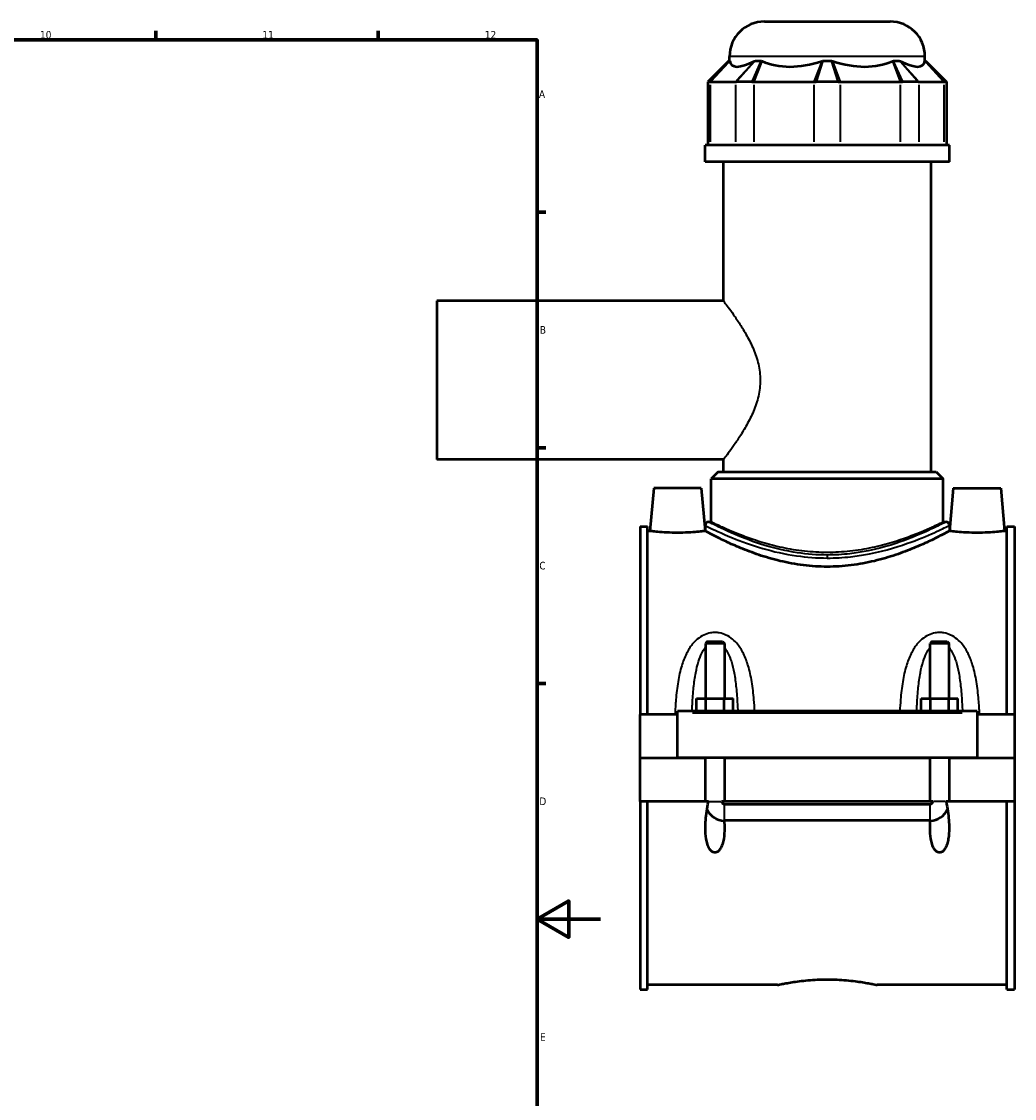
# Model space of a CAD drawing. Header units: millimetres. Extents: x -251 to 971, y -113 to 1155.
# Tile 7 of 9: x 659 to 971, y 241 to 580. Entities that reach past the tile are written whole.
import ezdxf

# ---------------------------------------------------------------- set-up
doc = ezdxf.new("R2010")
doc.units = ezdxf.units.MM
for name, color, linetype, lineweight in [('Border (ANSI)', 7, 'Continuous', 70), ('Visible (ANSI)', 7, 'Continuous', 50), ('Visible Narrow (ANSI)', 7, 'Continuous', 35)]:
    doc.layers.add(name, color=color, linetype=linetype, lineweight=lineweight)
doc.styles.add('Note Text (ANSI)', font='tahoma.ttf')

# ---------------------------------------------------------------- blocks, each defined once
blk = doc.blocks.new('Borders Default Border')
at = {"layer": 'Border (ANSI)'}
for p, q in [((700.83, 574), (700.83, 576.8)), ((770.92, 574), (770.92, 576.8)), ((821, 519.75), (823.8, 519.75)), ((821, 445.5), (823.8, 445.5)), ((821, 371.25), (823.8, 371.25))]:
    blk.add_line(p, q, dxfattribs=at)
at = {"layer": 'Border (ANSI)', "flags": 128}
for points in [[(20, 20), (20, 574), (821, 574), (821, 20), (20, 20)], [(841, 297), (821, 297), (831, 302.77), (831, 291.23), (821, 297)]]:
    blk.add_lwpolyline(points, dxfattribs=at)
at = {"layer": 'Border (ANSI)', "color": 5, "true_color": 0x0000ff, "char_height": 2.4, "attachment_point": 7, "style": 'Note Text (ANSI)'}
for s, insert in [('10', (664.35, 574.35)), ('11', (734.43, 574.4)), ('12', (804.52, 574.4)), ('A', (821.58, 555.68)), ('B', (821.87, 481.43)), ('C', (821.71, 407.13)), ('D', (821.72, 332.93)), ('E', (821.91, 258.68))]:
    blk.add_mtext(s, dxfattribs=dict(at, insert=insert))

msp = doc.modelspace()

# ---------------------------------------------------------------- linework, layer by layer
at = {"layer": 'Visible (ANSI)'}
for p, q in [((892.65, 579.77), (932.25, 579.77)), ((881.45, 567.38), (874.85, 560.78)), ((881.45, 567.38), (881.68, 567.38)), ((881.65, 567.38), (881.65, 568.77)), ((889.71, 567.38), (891.67, 567.38)), ((911.06, 567.38), (913.84, 567.38)), ((933.22, 567.38), (935.19, 567.38)), ((943.22, 567.38), (943.44, 567.38)), ((943.25, 567.38), (943.25, 568.77)), ((943.44, 567.38), (950.04, 560.78)), ((875.42, 560.78), (874.85, 560.78)), ((874.85, 560.78), (874.85, 540.83)), ((875.42, 560.78), (875.69, 560.78)), ((875.69, 560.78), (883.48, 560.78)), ((883.48, 560.78), (883.81, 560.78)), ((888.72, 560.78), (883.81, 560.78)), ((888.72, 560.78), (889.43, 560.78)), ((889.43, 560.78), (908.24, 560.78)), ((908.24, 560.78), (908.98, 560.78)), ((915.92, 560.78), (908.98, 560.78)), ((915.92, 560.78), (916.66, 560.78)), ((916.66, 560.78), (935.46, 560.78)), ((935.46, 560.78), (936.18, 560.78)), ((941.09, 560.78), (936.18, 560.78)), ((941.09, 560.78), (941.42, 560.78)), ((941.42, 560.78), (949.2, 560.78)), ((949.2, 560.78), (949.48, 560.78)), ((950.04, 560.78), (949.48, 560.78)), ((950.04, 560.78), (950.04, 540.83)), ((950.95, 540.83), (873.95, 540.83)), ((873.95, 535.52), (873.95, 540.83)), ((950.95, 535.52), (950.95, 540.83)), ((950.95, 535.52), (873.95, 535.52)), ((879.72, 491.77), (879.72, 535.52)), ((945.17, 437.87), (945.17, 535.52)), ((789.45, 491.77), (789.45, 441.77)), ((879.72, 491.77), (789.45, 491.77)), ((879.72, 441.77), (789.45, 441.77)), ((879.72, 437.87), (879.72, 441.77)), ((878.07, 437.87), (875.87, 435.67)), ((878.07, 437.87), (946.82, 437.87)), ((946.82, 437.87), (949.02, 435.67)), ((949.02, 435.67), (875.87, 435.67)), ((875.87, 422.13), (875.87, 435.67)), ((949.02, 422.13), (949.02, 435.67)), ((857.75, 432.77), (856.57, 419.27)), ((872.75, 432.77), (857.75, 432.77)), ((872.75, 432.77), (873.93, 419.27)), ((952.15, 432.77), (950.97, 419.27)), ((952.15, 432.77), (967.15, 432.77)), ((967.15, 432.77), (968.33, 419.27)), ((853.45, 420.7), (853.45, 361.52)), ((853.45, 420.7), (855.81, 420.7)), ((855.81, 361.52), (855.81, 420.7)), ((873.95, 421.03), (873.95, 419.27)), ((875.05, 422.13), (875.87, 422.13)), ((949.02, 422.13), (949.85, 422.13)), ((950.95, 421.03), (950.95, 419.27)), ((969.09, 361.52), (969.09, 420.7)), ((969.09, 420.7), (971.45, 420.7)), ((971.45, 420.7), (971.45, 361.52)), ((856.57, 419.27), (855.81, 419.27)), ((873.95, 419.27), (873.93, 419.27)), ((950.97, 419.27), (950.95, 419.27)), ((969.09, 419.27), (968.33, 419.27)), ((874.65, 384.48), (874.05, 383.88)), ((874.05, 383.88), (874.05, 366.52)), ((880.05, 383.88), (874.05, 383.88)), ((874.65, 384.48), (879.45, 384.48)), ((879.45, 384.48), (880.05, 383.88)), ((880.05, 383.88), (880.05, 366.52)), ((945.45, 384.48), (944.85, 383.88)), ((944.85, 366.52), (944.85, 383.88)), ((950.85, 383.88), (944.85, 383.88)), ((945.45, 384.48), (950.25, 384.48)), ((950.25, 384.48), (950.85, 383.88)), ((950.85, 366.52), (950.85, 383.88)), ((871.27, 362.52), (871.27, 366.52)), ((871.27, 366.52), (874.16, 366.52)), ((874.16, 362.52), (874.16, 366.52)), ((874.16, 366.52), (879.93, 366.52)), ((879.93, 362.52), (879.93, 366.52)), ((879.93, 366.52), (882.82, 366.52)), ((882.82, 362.52), (882.82, 366.52)), ((942.07, 362.52), (942.07, 366.52)), ((942.07, 366.52), (944.96, 366.52)), ((944.96, 362.52), (944.96, 366.52)), ((944.96, 366.52), (950.73, 366.52)), ((950.73, 362.52), (950.73, 366.52)), ((950.73, 366.52), (953.62, 366.52)), ((953.62, 362.52), (953.62, 366.52)), ((865.25, 361.52), (853.45, 361.52)), ((853.45, 347.82), (853.45, 361.52)), ((865.25, 362.02), (865.25, 362.52)), ((959.65, 362.52), (865.25, 362.52)), ((865.25, 347.82), (865.25, 362.02)), ((959.65, 362.52), (959.65, 362.02)), ((959.65, 362.02), (959.65, 347.82)), ((971.45, 361.52), (959.65, 361.52)), ((971.45, 361.52), (971.45, 347.82)), ((853.45, 347.82), (865.25, 347.82)), ((853.45, 334.02), (853.45, 347.72)), ((874.05, 347.72), (853.45, 347.72)), ((959.65, 347.82), (865.25, 347.82)), ((874.05, 347.82), (874.05, 347.72)), ((874.05, 334.02), (874.05, 347.72)), ((880.05, 347.82), (880.05, 347.72)), ((880.05, 347.72), (880.05, 334.02)), ((944.85, 347.72), (880.05, 347.72)), ((944.85, 347.72), (944.85, 347.82)), ((944.85, 334.02), (944.85, 347.72)), ((950.85, 347.72), (950.85, 347.82)), ((950.85, 347.72), (950.85, 334.02)), ((971.45, 347.72), (950.85, 347.72)), ((959.65, 347.82), (971.45, 347.82)), ((971.45, 347.72), (971.45, 334.02)), ((874.05, 334.02), (853.45, 334.02)), ((853.45, 334.02), (853.45, 274.84)), ((855.81, 274.84), (855.81, 334.02)), ((874.97, 334.02), (874.05, 334.02)), ((880.05, 334.02), (879.12, 334.02)), ((944.85, 334.02), (880.05, 334.02)), ((880.05, 333.24), (944.85, 333.24)), ((945.77, 334.02), (944.85, 334.02)), ((950.85, 334.02), (949.92, 334.02)), ((971.45, 334.02), (950.85, 334.02)), ((969.09, 274.84), (969.09, 334.02)), ((971.45, 334.02), (971.45, 274.84)), ((944.85, 328.11), (880.05, 328.11)), ((853.45, 274.84), (855.81, 274.84)), ((896.77, 276.27), (855.81, 276.27)), ((969.09, 276.27), (928.13, 276.27)), ((969.09, 274.84), (971.45, 274.84))]:
    msp.add_line(p, q, dxfattribs=at)
for centre, radius, start, end in [((892.65, 568.77), 11, 90, 180), ((932.25, 568.77), 11, 0, 90), ((875.05, 421.03), 1.1, 90, 180), ((949.85, 421.03), 1.1, 0, 90), ((880.05, 334.02), 6, 203.4904, 269.1665), ((944.85, 334.02), 6, 270.8335, 336.5096)]:
    msp.add_arc(centre, radius, start, end, dxfattribs=at)
for major_axis, ratio, start_param, end_param in [((-30.21, -30.21), 0.198912, 6.142785, 6.816284), ((25.61, 25.61), 0.668179, 3.393892, 4.067391), ((-25.61, 25.61), 0.668179, 2.215795, 2.889293), ((-30.21, 30.21), 0.198912, 2.608494, 3.281993)]:
    msp.add_ellipse((912.45, 596.35), major_axis=major_axis, ratio=ratio, start_param=start_param, end_param=end_param, dxfattribs=at)
for points in [[(881.68, 567.38), (881.68, 567.35), (881.69, 567.31), (881.7, 567.28)], [(889.49, 567.28), (889.56, 567.31), (889.63, 567.35), (889.71, 567.38)], [(891.67, 567.38), (891.76, 567.35), (891.84, 567.31), (891.92, 567.28)], [(910.73, 567.28), (910.84, 567.31), (910.95, 567.35), (911.06, 567.38)], [(913.84, 567.38), (913.95, 567.35), (914.06, 567.31), (914.17, 567.28)], [(932.97, 567.28), (933.06, 567.31), (933.14, 567.35), (933.22, 567.38)], [(935.19, 567.38), (935.26, 567.35), (935.34, 567.31), (935.41, 567.28)], [(943.2, 567.28), (943.21, 567.31), (943.21, 567.35), (943.22, 567.38)], [(880.05, 328.11), (880.02, 328.11), (879.99, 328.11), (879.95, 328.11)], [(944.94, 328.11), (944.91, 328.11), (944.88, 328.11), (944.85, 328.11)]]:
    msp.add_open_spline(points, degree=3, dxfattribs=at)
for points, knots in [([(865.25, 418.73), (864.15, 418.73), (862.99, 418.76), (860.84, 418.86), (859.87, 418.93), (858.33, 419.07), (857.67, 419.14), (856.78, 419.24), (856.57, 419.27), (856.57, 419.27)], [2.625916, 2.625916, 2.625916, 2.625916, 2.95436, 2.95436, 3.282804, 3.282804, 3.610839, 3.610839, 3.938874, 3.938874, 3.938874, 3.938874]), ([(873.93, 419.27), (873.93, 419.27), (873.71, 419.24), (872.83, 419.14), (872.16, 419.07), (870.63, 418.93), (869.65, 418.86), (867.51, 418.76), (866.34, 418.73), (865.25, 418.73)], [6.56479, 6.56479, 6.56479, 6.56479, 6.892825, 6.892825, 7.22086, 7.22086, 7.549304, 7.549304, 7.877748, 7.877748, 7.877748, 7.877748]), ([(912.45, 408.02), (909.97, 408.02), (907.42, 408.17), (902.41, 408.8), (899.93, 409.26), (895.21, 410.39), (892.96, 411.06), (888.81, 412.46), (886.91, 413.19), (883.55, 414.57), (881.96, 415.28), (879.15, 416.59), (877.93, 417.2), (875.95, 418.21), (875.19, 418.61), (874.19, 419.14), (873.95, 419.27), (873.95, 419.27)], [0, 0, 0, 0, 0.744187, 0.744187, 1.488373, 1.488373, 2.23256, 2.23256, 2.976747, 2.976747, 3.718075, 3.718075, 4.459403, 4.459403, 5.200731, 5.200731, 5.94206, 5.94206, 5.94206, 5.94206]), ([(950.95, 419.27), (950.95, 419.27), (950.71, 419.14), (949.71, 418.61), (948.95, 418.21), (946.97, 417.2), (945.74, 416.59), (942.93, 415.28), (941.35, 414.57), (937.99, 413.19), (936.09, 412.46), (931.93, 411.06), (929.69, 410.39), (924.96, 409.26), (922.49, 408.8), (917.47, 408.17), (914.93, 408.02), (912.45, 408.02)], [17.826179, 17.826179, 17.826179, 17.826179, 18.567508, 18.567508, 19.308836, 19.308836, 20.050164, 20.050164, 20.791492, 20.791492, 21.535679, 21.535679, 22.279866, 22.279866, 23.024052, 23.024052, 23.768239, 23.768239, 23.768239, 23.768239]), ([(959.65, 418.73), (958.55, 418.73), (957.39, 418.76), (955.24, 418.86), (954.27, 418.93), (952.73, 419.07), (952.07, 419.14), (951.18, 419.24), (950.97, 419.27), (950.97, 419.27)], [0, 0, 0, 0, 0.328444, 0.328444, 0.656888, 0.656888, 0.984923, 0.984923, 1.312958, 1.312958, 1.312958, 1.312958]), ([(968.33, 419.27), (968.33, 419.27), (968.11, 419.24), (967.23, 419.14), (966.56, 419.07), (965.03, 418.93), (964.05, 418.86), (961.91, 418.76), (960.74, 418.73), (959.65, 418.73)], [3.938874, 3.938874, 3.938874, 3.938874, 4.266909, 4.266909, 4.594944, 4.594944, 4.923388, 4.923388, 5.251832, 5.251832, 5.251832, 5.251832]), ([(879.95, 328.11), (880.02, 327.27), (880.05, 326.45), (880.05, 324.59), (879.99, 323.41), (879.71, 321.72), (879.58, 321.16), (879.24, 320.11), (879.03, 319.61), (878.56, 318.87), (878.32, 318.57), (877.89, 318.24), (877.74, 318.15), (877.41, 318.02), (877.23, 317.98), (876.86, 317.98), (876.69, 318.02), (876.36, 318.15), (876.2, 318.24), (875.77, 318.57), (875.53, 318.87), (875.06, 319.61), (874.85, 320.11), (874.52, 321.16), (874.39, 321.72), (874.11, 323.41), (874.05, 324.59), (874.05, 327.33), (874.2, 329.16), (874.6, 332.01), (874.77, 333.03), (874.97, 334.02)], [1.134009, 1.134009, 1.134009, 1.134009, 1.38035, 1.38035, 1.721593, 1.721593, 1.892214, 1.892214, 2.062836, 2.062836, 2.173445, 2.173445, 2.228749, 2.228749, 2.284054, 2.284054, 2.339358, 2.339358, 2.394663, 2.394663, 2.505272, 2.505272, 2.675893, 2.675893, 2.846515, 2.846515, 3.187758, 3.187758, 3.71073, 3.71073, 3.999645, 3.999645, 3.999645, 3.999645]), ([(879.12, 334.02), (879.15, 333.89), (879.2, 333.77), (879.34, 333.57), (879.42, 333.48), (879.6, 333.35), (879.69, 333.31), (879.87, 333.26), (879.96, 333.24), (880.05, 333.24)], [0.0000765, 0.0000765, 0.0000765, 0.0000765, 0.0388496, 0.0388496, 0.0763108, 0.0763108, 0.1045555, 0.1045555, 0.1321027, 0.1321027, 0.1321027, 0.1321027]), ([(949.92, 334.02), (950.13, 333.03), (950.3, 332.01), (950.7, 329.16), (950.85, 327.33), (950.85, 324.59), (950.79, 323.41), (950.51, 321.72), (950.38, 321.16), (950.04, 320.11), (949.83, 319.61), (949.36, 318.87), (949.12, 318.57), (948.69, 318.24), (948.54, 318.15), (948.21, 318.02), (948.03, 317.98), (947.66, 317.98), (947.49, 318.02), (947.16, 318.15), (947, 318.24), (946.57, 318.57), (946.33, 318.87), (945.86, 319.61), (945.65, 320.11), (945.32, 321.16), (945.19, 321.72), (944.91, 323.41), (944.85, 324.59), (944.85, 326.45), (944.88, 327.27), (944.94, 328.11)], [0.568463, 0.568463, 0.568463, 0.568463, 0.857378, 0.857378, 1.38035, 1.38035, 1.721593, 1.721593, 1.892214, 1.892214, 2.062836, 2.062836, 2.173445, 2.173445, 2.228749, 2.228749, 2.284054, 2.284054, 2.339358, 2.339358, 2.394663, 2.394663, 2.505272, 2.505272, 2.675893, 2.675893, 2.846515, 2.846515, 3.187758, 3.187758, 3.434099, 3.434099, 3.434099, 3.434099]), ([(944.85, 333.24), (944.97, 333.24), (945.08, 333.27), (945.3, 333.36), (945.41, 333.42), (945.56, 333.58), (945.62, 333.65), (945.72, 333.82), (945.75, 333.92), (945.77, 334.02)], [0, 0, 0, 0, 0.0353577, 0.0353577, 0.0721371, 0.0721371, 0.101011, 0.101011, 0.1318024, 0.1318024, 0.1318024, 0.1318024]), ([(896.77, 276.27), (896.77, 276.27), (896.86, 276.29), (897.26, 276.37), (897.56, 276.44), (898.37, 276.6), (898.86, 276.7), (900.01, 276.91), (900.67, 277.02), (902.05, 277.24), (902.84, 277.35), (904.55, 277.57), (905.47, 277.67), (907.4, 277.83), (908.41, 277.9), (910.44, 277.99), (911.46, 278.01), (912.45, 278.01)], [7.112677, 7.112677, 7.112677, 7.112677, 7.409026, 7.409026, 7.705376, 7.705376, 8.001725, 8.001725, 8.298074, 8.298074, 8.594448, 8.594448, 8.890822, 8.890822, 9.187195, 9.187195, 9.483569, 9.483569, 9.483569, 9.483569]), ([(912.45, 278.01), (913.44, 278.01), (914.46, 277.99), (916.48, 277.9), (917.49, 277.83), (919.42, 277.67), (920.35, 277.57), (922.06, 277.35), (922.84, 277.24), (924.23, 277.02), (924.88, 276.91), (926.03, 276.7), (926.53, 276.6), (927.33, 276.44), (927.63, 276.37), (928.03, 276.29), (928.13, 276.27), (928.13, 276.27)], [0, 0, 0, 0, 0.296374, 0.296374, 0.592747, 0.592747, 0.889121, 0.889121, 1.185495, 1.185495, 1.481844, 1.481844, 1.778193, 1.778193, 2.074543, 2.074543, 2.370892, 2.370892, 2.370892, 2.370892])]:
    msp.add_open_spline(points, degree=3, knots=knots, dxfattribs=at)
at = {"layer": 'Visible Narrow (ANSI)'}
for p, q in [((875.73, 561.11), (881.37, 567.05)), ((875.99, 561.1), (881.4, 566.95)), ((942.87, 568.77), (882.03, 568.77)), ((889.18, 566.95), (883.78, 561.1)), ((889.41, 567.05), (884.1, 561.11)), ((888.87, 561.11), (891.53, 567.05)), ((889.56, 561.1), (891.8, 566.95)), ((910.6, 566.95), (908.36, 561.1)), ((910.95, 567.05), (909.08, 561.11)), ((915.82, 561.11), (913.94, 567.05)), ((916.53, 561.1), (914.29, 566.95)), ((933.1, 566.95), (935.34, 561.1)), ((933.37, 567.05), (936.03, 561.11)), ((940.79, 561.11), (935.48, 567.05)), ((941.11, 561.1), (935.71, 566.95)), ((943.5, 566.95), (948.9, 561.1)), ((943.53, 567.05), (949.17, 561.11)), ((875.69, 541.82), (875.69, 559.78)), ((883.48, 559.78), (883.48, 541.82)), ((889.43, 541.82), (889.43, 559.78)), ((908.24, 559.78), (908.24, 541.82)), ((916.66, 541.82), (916.66, 559.78)), ((935.46, 559.78), (935.46, 541.82)), ((941.42, 541.82), (941.42, 559.78)), ((949.2, 559.78), (949.2, 541.82)), ((912.45, 411.68), (912.45, 410.82)), ((869.97, 362.02), (954.93, 362.02)), ((875.14, 334.02), (878.95, 334.02)), ((880.05, 328.21), (880.05, 333.02)), ((944.85, 328.21), (944.85, 333.02)), ((949.75, 334.02), (945.94, 334.02))]:
    msp.add_line(p, q, dxfattribs=at)
for points, knots in [([(879.72, 491.77), (879.72, 491.77), (879.85, 491.6), (880.36, 490.93), (880.74, 490.43), (881.7, 489.13), (882.28, 488.33), (883.54, 486.52), (884.23, 485.51), (885.61, 483.36), (886.35, 482.14), (887.82, 479.48), (888.55, 478.05), (889.82, 475.02), (890.36, 473.42), (891.12, 470.14), (891.33, 468.45), (891.33, 466.77)], [11.99867, 11.99867, 11.99867, 11.99867, 12.492686, 12.492686, 12.986701, 12.986701, 13.480717, 13.480717, 13.974733, 13.974733, 14.480606, 14.480606, 14.98648, 14.98648, 15.492353, 15.492353, 15.998227, 15.998227, 15.998227, 15.998227]), ([(891.33, 466.77), (891.33, 465.08), (891.12, 463.39), (890.36, 460.11), (889.82, 458.52), (888.55, 455.49), (887.82, 454.05), (886.35, 451.4), (885.61, 450.18), (884.23, 448.03), (883.54, 447.02), (882.28, 445.21), (881.7, 444.41), (880.74, 443.11), (880.36, 442.6), (879.85, 441.93), (879.72, 441.77), (879.72, 441.77)], [0, 0, 0, 0, 0.505874, 0.505874, 1.011747, 1.011747, 1.517621, 1.517621, 2.023494, 2.023494, 2.51751, 2.51751, 3.011525, 3.011525, 3.505541, 3.505541, 3.999557, 3.999557, 3.999557, 3.999557]), ([(873.95, 421.03), (873.95, 421.02), (874.33, 420.84), (876.43, 419.82), (879.03, 418.57), (885.25, 416.03), (888.51, 414.83), (895.44, 412.82), (899.02, 412), (905.93, 411.01), (909.19, 410.76), (912.45, 410.76)], [-17.788846, -17.788846, -17.788846, -17.788846, -16.892253, -16.892253, -15.227435, -15.227435, -13.940718, -13.940718, -12.801126, -12.801126, -11.859239, -11.859239, -11.859239, -11.859239]), ([(912.45, 411.71), (909.28, 411.71), (906.11, 411.96), (899.4, 412.96), (895.92, 413.8), (889.19, 415.84), (886.03, 417.06), (879.98, 419.63), (877.46, 420.9), (875.42, 421.93), (875.05, 422.12), (875.05, 422.13)], [11.859239, 11.859239, 11.859239, 11.859239, 12.801126, 12.801126, 13.940718, 13.940718, 15.227435, 15.227435, 16.892253, 16.892253, 17.788846, 17.788846, 17.788846, 17.788846]), ([(912.45, 412.51), (910.1, 412.51), (907.7, 412.64), (902.94, 413.16), (900.58, 413.55), (896.09, 414.51), (893.95, 415.07), (890, 416.27), (888.19, 416.89), (884.99, 418.08), (883.48, 418.69), (880.81, 419.82), (879.64, 420.34), (877.76, 421.21), (877.05, 421.56), (876.1, 422.01), (875.87, 422.13), (875.87, 422.13)], [0, 0, 0, 0, 0.703322, 0.703322, 1.406644, 1.406644, 2.109966, 2.109966, 2.813288, 2.813288, 3.514831, 3.514831, 4.216374, 4.216374, 4.917917, 4.917917, 5.61946, 5.61946, 5.61946, 5.61946]), ([(949.85, 422.13), (949.84, 422.12), (949.46, 421.92), (947.63, 421), (945.84, 420.1), (940.95, 417.91), (937.77, 416.59), (929.83, 413.97), (924.88, 412.72), (917.26, 411.85), (914.85, 411.71), (912.45, 411.71)], [29.648081, 29.648081, 29.648081, 29.648081, 30.571983, 30.571983, 31.869183, 31.869183, 33.255771, 33.255771, 34.862141, 34.862141, 35.577718, 35.577718, 35.577718, 35.577718]), ([(949.02, 422.13), (949.02, 422.13), (948.79, 422.01), (947.85, 421.56), (947.13, 421.21), (945.25, 420.34), (944.09, 419.82), (941.42, 418.69), (939.91, 418.08), (936.71, 416.89), (934.9, 416.27), (930.94, 415.07), (928.8, 414.51), (924.31, 413.55), (921.96, 413.16), (917.2, 412.64), (914.79, 412.51), (912.45, 412.51)], [16.858379, 16.858379, 16.858379, 16.858379, 17.559922, 17.559922, 18.261465, 18.261465, 18.963008, 18.963008, 19.664551, 19.664551, 20.367873, 20.367873, 21.071195, 21.071195, 21.774517, 21.774517, 22.477839, 22.477839, 22.477839, 22.477839]), ([(912.45, 410.76), (914.93, 410.76), (917.4, 410.9), (925.25, 411.76), (930.34, 412.99), (938.51, 415.57), (941.79, 416.87), (946.83, 419.03), (948.67, 419.92), (950.55, 420.83), (950.94, 421.02), (950.95, 421.03)], [-35.577718, -35.577718, -35.577718, -35.577718, -34.862141, -34.862141, -33.255771, -33.255771, -31.869183, -31.869183, -30.571983, -30.571983, -29.648081, -29.648081, -29.648081, -29.648081]), ([(889.59, 362.52), (889.53, 363.74), (889.45, 364.95), (889.18, 368.06), (888.97, 369.95), (888.38, 373.53), (888.01, 375.22), (887.12, 378.16), (886.64, 379.44), (885.51, 381.69), (884.9, 382.68), (883.7, 384.16), (883.18, 384.7), (881.97, 385.7), (881.28, 386.15), (879.87, 386.81), (879.16, 387.04), (877.98, 387.25), (877.51, 387.29), (877.05, 387.29), (876.58, 387.29), (876.12, 387.25), (874.93, 387.04), (874.23, 386.81), (872.81, 386.15), (872.12, 385.7), (870.92, 384.7), (870.4, 384.16), (869.19, 382.68), (868.58, 381.69), (867.46, 379.44), (866.98, 378.16), (866.08, 375.22), (865.72, 373.53), (865.13, 369.95), (864.91, 368.06), (864.62, 364.62), (864.53, 363.07), (864.46, 361.52)], [-6.622089, -6.622089, -6.622089, -6.622089, -6.276436, -6.276436, -5.725718, -5.725718, -5.210828, -5.210828, -4.792955, -4.792955, -4.432497, -4.432497, -4.199065, -4.199065, -3.945989, -3.945989, -3.722966, -3.722966, -3.583576, -3.583576, -3.583576, -3.444186, -3.444186, -3.221162, -3.221162, -2.968086, -2.968086, -2.734655, -2.734655, -2.374196, -2.374196, -1.956323, -1.956323, -1.441433, -1.441433, -0.890716, -0.890716, -0.450711, -0.450711, -0.450711, -0.450711]), ([(960.44, 361.52), (960.37, 363.07), (960.27, 364.62), (959.98, 368.06), (959.77, 369.95), (959.18, 373.53), (958.81, 375.22), (957.92, 378.16), (957.44, 379.44), (956.31, 381.69), (955.7, 382.68), (954.5, 384.16), (953.98, 384.7), (952.77, 385.7), (952.08, 386.15), (950.67, 386.81), (949.96, 387.04), (948.78, 387.25), (948.31, 387.29), (947.85, 387.29), (947.38, 387.29), (946.92, 387.25), (945.73, 387.04), (945.03, 386.81), (943.61, 386.15), (942.92, 385.7), (941.72, 384.7), (941.2, 384.16), (939.99, 382.68), (939.38, 381.69), (938.26, 379.44), (937.78, 378.16), (936.88, 375.22), (936.52, 373.53), (935.93, 369.95), (935.71, 368.06), (935.45, 364.95), (935.37, 363.74), (935.31, 362.52)], [-6.716726, -6.716726, -6.716726, -6.716726, -6.2767, -6.2767, -5.72601, -5.72601, -5.211119, -5.211119, -4.793245, -4.793245, -4.432785, -4.432785, -4.199352, -4.199352, -3.946276, -3.946276, -3.723252, -3.723252, -3.583862, -3.583862, -3.583862, -3.444472, -3.444472, -3.221448, -3.221448, -2.968372, -2.968372, -2.734939, -2.734939, -2.374479, -2.374479, -1.956605, -1.956605, -1.441714, -1.441714, -0.891024, -0.891024, -0.545349, -0.545349, -0.545349, -0.545349]), ([(869.85, 362.52), (869.88, 363.26), (869.91, 364), (870.05, 366.5), (870.17, 368.25), (870.51, 371.54), (870.72, 373.11), (871.24, 375.83), (871.52, 377.01), (872.16, 379.08), (872.52, 380), (873.21, 381.36), (873.51, 381.86), (873.91, 382.39), (873.98, 382.47), (874.05, 382.56)], [0.661492, 0.661492, 0.661492, 0.661492, 0.890716, 0.890716, 1.441433, 1.441433, 1.956323, 1.956323, 2.374196, 2.374196, 2.734655, 2.734655, 2.968086, 2.968086, 3.014637, 3.014637, 3.014637, 3.014637]), ([(880.05, 382.56), (880.12, 382.47), (880.18, 382.39), (880.58, 381.86), (880.89, 381.36), (881.58, 380), (881.93, 379.08), (882.58, 377.01), (882.86, 375.83), (883.37, 373.11), (883.58, 371.54), (883.92, 368.25), (884.05, 366.5), (884.18, 364), (884.21, 363.26), (884.24, 362.52)], [4.152514, 4.152514, 4.152514, 4.152514, 4.199065, 4.199065, 4.432497, 4.432497, 4.792955, 4.792955, 5.210828, 5.210828, 5.725718, 5.725718, 6.276436, 6.276436, 6.50566, 6.50566, 6.50566, 6.50566]), ([(940.65, 362.52), (940.68, 363.26), (940.71, 364), (940.85, 366.5), (940.97, 368.25), (941.31, 371.54), (941.52, 373.11), (942.04, 375.83), (942.32, 377.01), (942.96, 379.08), (943.32, 380), (944.01, 381.36), (944.31, 381.86), (944.71, 382.39), (944.78, 382.47), (944.85, 382.56)], [0.661778, 0.661778, 0.661778, 0.661778, 0.891024, 0.891024, 1.441714, 1.441714, 1.956605, 1.956605, 2.374479, 2.374479, 2.734939, 2.734939, 2.968372, 2.968372, 3.014924, 3.014924, 3.014924, 3.014924]), ([(950.85, 382.56), (950.92, 382.47), (950.98, 382.39), (951.38, 381.86), (951.69, 381.36), (952.38, 380), (952.73, 379.08), (953.38, 377.01), (953.66, 375.83), (954.17, 373.11), (954.38, 371.54), (954.72, 368.25), (954.85, 366.5), (954.98, 364), (955.01, 363.26), (955.04, 362.52)], [4.1528, 4.1528, 4.1528, 4.1528, 4.199352, 4.199352, 4.432785, 4.432785, 4.793245, 4.793245, 5.211119, 5.211119, 5.72601, 5.72601, 6.2767, 6.2767, 6.505946, 6.505946, 6.505946, 6.505946])]:
    msp.add_open_spline(points, degree=3, knots=knots, dxfattribs=at)

# ---------------------------------------------------------------- block references
msp.add_blockref('Borders Default Border', (0, 0))

doc.saveas('drawing.dxf')
